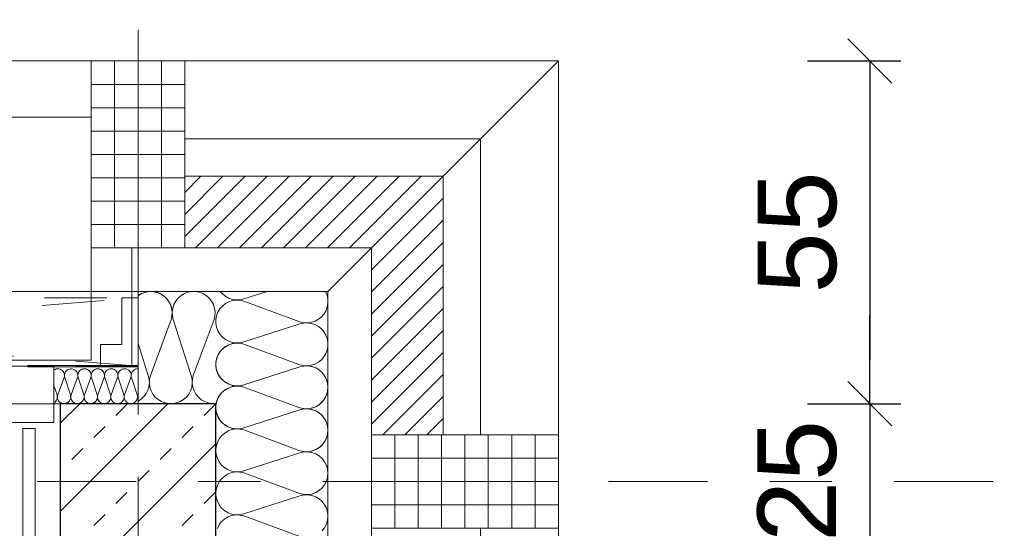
# Model space of a CAD drawing. Header units: metres. Extents: x -45.2 to 14.3, y -31.8 to 10.2.
# Tile 145 of 152: x -0.19 to 1.391, y -0.075 to 0.741. Entities that reach past the tile are written whole.
import ezdxf

# ---------------------------------------------------------------- set-up
doc = ezdxf.new("R2010")
doc.units = ezdxf.units.M
doc.header["$LTSCALE"] = 0.05
for name, pattern in [('1600.2032', [1.6, 0.8, -0.8]), ('Achsen 01', [5.291531, 3.175, -1.058062, 0.352704, -0.705764]), ('ISO-07 Punktiert', [0.889, 0.127, -0.762]), ('VW-01 Strichlinie kurz', [2, 1, -1])]:
    doc.linetypes.add(name, pattern=pattern)
doc.layers.get('0').update_dxf_attribs({"lineweight": 25})
for name, color, linetype, lineweight, true_color in [('013_Beton und Stahlbetonarbeiten-000 Brüstung', 7, 'Continuous', 9, 0xa6a6a6), ('014_Fassadenarbeiten-000 Aufsicht Betonfertigteile', 7, 'Continuous', 9, 0xc0c0c0), ('014_Fassadenarbeiten-000 Aufsicht Mauerwerk', 7, 'Continuous', 9, 0xa6a6a6), ('014_Fassadenarbeiten-330 mineralische Dämmung', 7, 'Continuous', 9, 0x666666), ('031_Metallbauarbeiten-330 Aufsicht Metallbauarbeiten', 7, 'Continuous', 9, 0xa6a6a6), ('032_Metallarbeiten-Fenster', 7, 'Continuous', 13, 0x444444), ('032_Metallarbeiten-PR_Fassade', 7, 'Continuous', 13, 0x444444), ('AV1-Achsen', 1, 'Achsen 01', 18, 0xff0000)]:
    doc.layers.add(name, color=color, linetype=linetype, lineweight=lineweight, true_color=true_color)
for name, color, linetype, lineweight in [('013_Beton und Stahlbetonarbeiten-000 Unterzüge', 7, 'ISO-07 Punktiert', 13), ('013_Beton und Stahlbetonarbeiten-330 Außenwände', 7, 'Continuous', 25), ('014_Fassadenarbeiten-330 Betonfertigteile vertikal', 7, 'Continuous', 9), ('014_Fassadenarbeiten-330 Mauerwerk 11.5cm', 7, 'Continuous', 9), ('027_Tischlerarbeiten-330 Innenfensterbänke', 7, 'Continuous', 9), ('030_Sonnenschutzarbeiten-Kasten+Behang', 7, 'Continuous', 5), ('Bemaßung-Bemaßung', 7, 'Continuous', 9)]:
    doc.layers.add(name, color=color, linetype=linetype, lineweight=lineweight)
doc.styles.add('Arial', font='arial.ttf')

msp = doc.modelspace()

# ---------------------------------------------------------------- linework, layer by layer
at = {"color": 0, "linetype": 'Continuous', "lineweight": 15}
for p, q in [((1.1396, 0.7104), (1.2104, 0.6396)), ((1.2104, 0.0896), (1.1396, 0.1604)), ((1.2104, 0.0896), (1.1396, 0.1604))]:
    msp.add_line(p, q, dxfattribs=at)
at = {"color": 0, "linetype": 'ByBlock', "lineweight": -2}
for p, q in [((1.175, 0.675), (1.175, 0.6043)), ((1.175, 0.125), (1.175, 0.1957)), ((1.175, 0.125), (1.175, 0.1957))]:
    msp.add_line(p, q, dxfattribs=at)
at = {"layer": '013_Beton und Stahlbetonarbeiten-000 Brüstung'}
msp.add_lwpolyline([(-2.575, -0.125), (-2.575, 0.125), (-0.125, 0.125), (-0.125, -0.125)], close=True, dxfattribs=at)
at = {"layer": '013_Beton und Stahlbetonarbeiten-000 Unterzüge', "linetype": 'VW-01 Strichlinie kurz'}
msp.add_lwpolyline([(-2.575, -0.125), (-2.575, 0.125), (-0.125, 0.125), (-0.125, -0.125)], close=True, dxfattribs=at)
at = {"layer": '013_Beton und Stahlbetonarbeiten-330 Außenwände', "color": 251, "linetype": 'Continuous', "lineweight": 13, "true_color": 0x4c4c4c}
for p, q in [((0.0478, 0.125), (-0.125, -0.0478)), ((-0.0936, 0.125), (-0.125, 0.0936)), ((-0.0354, 0.1061), (-0.0177, 0.1237)), ((0.1061, 0.1061), (0.1237, 0.1237)), ((-0.0707, 0.0707), (-0.053, 0.0884)), ((0.0707, 0.0707), (0.0884, 0.0884)), ((0.125, 0.0608), (-0.125, -0.1892)), ((-0.1061, 0.0354), (-0.0884, 0.053)), ((0.0354, 0.0354), (0.053, 0.053)), ((-0.125, 0.0164), (-0.1237, 0.0177)), ((0, 0), (0.0177, 0.0177)), ((-0.0354, -0.0354), (-0.0177, -0.0177)), ((0.1061, -0.0354), (0.1237, -0.0177)), ((-0.0707, -0.0707), (-0.053, -0.053)), ((0.0707, -0.0707), (0.0884, -0.053))]:
    msp.add_line(p, q, dxfattribs=at)
at = {"layer": '013_Beton und Stahlbetonarbeiten-330 Außenwände'}
msp.add_lwpolyline([(-0.125, 0.125), (-0.125, -5.525), (0.125, -5.525), (0.125, 0.125)], close=True, dxfattribs=at)
at = {"layer": '014_Fassadenarbeiten-000 Aufsicht Betonfertigteile'}
for points in [[(0.675, 0.675), (-16.125, 0.675), (-16.125, 0.305), (0.305, 0.305)], [(0.305, -21.905), (0.305, 0.305), (0.675, 0.675), (0.675, -22.275)]]:
    msp.add_lwpolyline(points, close=True, dxfattribs=at)
at = {"layer": '014_Fassadenarbeiten-000 Aufsicht Mauerwerk'}
for points in [[(0.55, 0.075), (0.375, 0.075), (0.375, 0.375), (0.075, 0.375), (0.075, 0.55), (0.55, 0.55)], [(0.375, 0.375), (0.075, 0.375), (0.075, 0.55), (0.55, 0.55), (0.55, 0.075), (0.375, 0.075)], [(0.375, -0.075), (0.55, -0.075), (0.55, -1.275), (0.375, -1.275)], [(0.55, -1.275), (0.375, -1.275), (0.375, -0.075), (0.55, -0.075)]]:
    msp.add_lwpolyline(points, close=True, dxfattribs=at)
at = {"layer": '014_Fassadenarbeiten-330 Betonfertigteile vertikal', "color": 8, "linetype": 'Continuous', "lineweight": 9, "true_color": 0x808080}
for p, q in [((-0.0375, 0.675), (-0.0375, 0.375)), ((0, 0.675), (0, 0.375)), ((0.0375, 0.675), (0.0375, 0.375)), ((0.4125, 0.075), (0.4125, -0.075)), ((0.45, 0.075), (0.45, -0.075)), ((0.4875, 0.075), (0.4875, -0.075)), ((0.525, 0.075), (0.525, -0.075)), ((0.5625, 0.075), (0.5625, -0.075)), ((0.6, 0.075), (0.6, -0.075)), ((0.6375, 0.075), (0.6375, -0.075))]:
    msp.add_line(p, q, dxfattribs=at)
at = {"layer": '014_Fassadenarbeiten-330 Betonfertigteile vertikal', "color": 8, "linetype": 'Continuous', "lineweight": 13, "true_color": 0x808080}
for p, q in [((-0.075, 0.6375), (0.075, 0.6375)), ((-0.075, 0.6), (0.075, 0.6)), ((-0.075, 0.5625), (0.075, 0.5625)), ((-0.075, 0.525), (0.075, 0.525)), ((-0.075, 0.4875), (0.075, 0.4875)), ((-0.075, 0.45), (0.075, 0.45)), ((-0.075, 0.4125), (0.075, 0.4125)), ((0.375, 0.0375), (0.675, 0.0375)), ((0.375, 0), (0.675, 0)), ((0.375, -0.0375), (0.675, -0.0375))]:
    msp.add_line(p, q, dxfattribs=at)
at = {"layer": '014_Fassadenarbeiten-330 Betonfertigteile vertikal'}
for points in [[(-0.075, 0.675), (0.075, 0.675), (0.075, 0.375), (-0.075, 0.375)], [(0.675, 0.075), (0.675, -0.075), (0.375, -0.075), (0.375, 0.075)]]:
    msp.add_lwpolyline(points, close=True, dxfattribs=at)
at = {"layer": '014_Fassadenarbeiten-330 Mauerwerk 11.5cm', "color": 8, "linetype": 'Continuous', "lineweight": 9, "true_color": 0x808080}
for p, q in [((0.075, 0.4639), (0.1011, 0.49)), ((0.075, 0.4286), (0.1364, 0.49)), ((0.075, 0.3932), (0.1718, 0.49)), ((0.0922, 0.375), (0.2072, 0.49)), ((0.1275, 0.375), (0.2425, 0.49)), ((0.1629, 0.375), (0.2779, 0.49)), ((0.1982, 0.375), (0.3132, 0.49)), ((0.2336, 0.375), (0.3486, 0.49)), ((0.2689, 0.375), (0.3839, 0.49)), ((0.3043, 0.375), (0.4193, 0.49)), ((0.3396, 0.375), (0.4546, 0.49)), ((0.375, 0.375), (0.49, 0.49)), ((0.375, 0.3396), (0.49, 0.4546)), ((0.375, 0.3043), (0.49, 0.4193)), ((0.375, 0.2689), (0.49, 0.3839)), ((0.375, 0.2336), (0.49, 0.3486)), ((0.375, 0.1982), (0.49, 0.3132)), ((0.375, 0.1629), (0.49, 0.2779)), ((0.375, 0.1275), (0.49, 0.2425)), ((0.375, 0.0922), (0.49, 0.2072)), ((0.3932, 0.075), (0.49, 0.1718)), ((0.4286, 0.075), (0.49, 0.1364)), ((0.4639, 0.075), (0.49, 0.1011))]:
    msp.add_line(p, q, dxfattribs=at)
at = {"layer": '014_Fassadenarbeiten-330 Mauerwerk 11.5cm'}
msp.add_lwpolyline([(0.075, 0.49), (0.49, 0.49), (0.49, 0.075), (0.375, 0.075), (0.375, 0.375), (0.075, 0.375)], close=True, dxfattribs=at)
at = {"layer": '014_Fassadenarbeiten-330 mineralische Dämmung'}
msp.add_lwpolyline([(0, 0.125), (0, 0.305), (0.305, 0.305), (0.305, -5.4), (0.125, -5.4), (0.125, 0.125)], close=True, dxfattribs=at)
for points in [[(0.1221, 0.26), (0.1235, 0.266), (0.1237, 0.2722), (0.1229, 0.2783), (0.121, 0.2841), (0.118, 0.2896), (0.1142, 0.2944), (0.1095, 0.2984), (0.1095, 0.2984), (0.1043, 0.3016), (0.0985, 0.3038), (0.0924, 0.3049), (0.0862, 0.3049), (0.0802, 0.3038), (0.0744, 0.3016), (0.0691, 0.2984), (0.0691, 0.2984), (0.0645, 0.2944), (0.0606, 0.2896), (0.0577, 0.2841), (0.0558, 0.2783), (0.0549, 0.2722), (0.0552, 0.266), (0.0565, 0.26), (0.0855, 0.17), (0.0855, 0.17), (0.0868, 0.164), (0.0871, 0.1578), (0.0862, 0.1517), (0.0843, 0.1458), (0.0814, 0.1404), (0.0776, 0.1356), (0.0729, 0.1315), (0.0729, 0.1315), (0.0676, 0.1284), (0.0618, 0.1262), (0.0558, 0.1251), (0.0496, 0.1251), (0.0435, 0.1262), (0.0378, 0.1284), (0.0325, 0.1315), (0.0325, 0.1315), (0.0278, 0.1356), (0.024, 0.1404), (0.021, 0.1458), (0.0191, 0.1517), (0.0183, 0.1578), (0.0185, 0.164), (0.0199, 0.17), (0.0532, 0.26), (0.0532, 0.26), (0.0546, 0.2665), (0.0547, 0.2732), (0.0536, 0.2797), (0.0512, 0.2859), (0.0477, 0.2916), (0.0431, 0.2964), (0.0377, 0.3003), (0.0317, 0.3031), (0.0252, 0.3047), (0.0186, 0.305), (0.012, 0.304), (0.0057, 0.3017), (0, 0.2983)], [(0, 0.2983), (0.0002, 0.2984), (0.0002, 0.2984), (0.0055, 0.3016), (0.0112, 0.3038), (0.0173, 0.3049), (0.0235, 0.3049), (0.0295, 0.3038), (0.0353, 0.3016), (0.0406, 0.2984), (0.0406, 0.2984), (0.0452, 0.2944), (0.0491, 0.2896), (0.052, 0.2841), (0.0539, 0.2783), (0.0548, 0.2722), (0.0545, 0.266), (0.0532, 0.26), (0.0199, 0.17), (0.0199, 0.17), (0.0185, 0.164), (0.0183, 0.1578), (0.0191, 0.1517), (0.021, 0.1458), (0.024, 0.1404), (0.0278, 0.1356), (0.0325, 0.1315), (0.0325, 0.1315), (0.0378, 0.1284), (0.0435, 0.1262), (0.0496, 0.1251), (0.0558, 0.1251), (0.0618, 0.1262), (0.0676, 0.1284), (0.0729, 0.1315), (0.0729, 0.1315), (0.0776, 0.1356), (0.0814, 0.1404), (0.0843, 0.1458), (0.0862, 0.1517), (0.0871, 0.1578), (0.0868, 0.164), (0.0855, 0.17), (0.0565, 0.26), (0.0565, 0.26), (0.0552, 0.266), (0.0549, 0.2722), (0.0558, 0.2783), (0.0577, 0.2841), (0.0606, 0.2896), (0.0645, 0.2944), (0.0691, 0.2984), (0.0691, 0.2984), (0.0744, 0.3016), (0.0802, 0.3038), (0.0862, 0.3049), (0.0924, 0.3049), (0.0985, 0.3038), (0.1043, 0.3016), (0.1095, 0.2984), (0.1095, 0.2984), (0.1142, 0.2944), (0.118, 0.2896), (0.121, 0.2841), (0.1229, 0.2783), (0.1237, 0.2722), (0.1235, 0.266), (0.1221, 0.26), (0.0888, 0.17), (0.0888, 0.17), (0.0875, 0.164), (0.0872, 0.1578), (0.0881, 0.1516), (0.09, 0.1458), (0.093, 0.1403), (0.0969, 0.1355), (0.1016, 0.1314), (0.1069, 0.1283), (0.1127, 0.1262), (0.1188, 0.1251), (0.125, 0.1252)], [(0.26, 0.0495), (0.266, 0.0482), (0.2722, 0.0479), (0.2783, 0.0487), (0.2841, 0.0507), (0.2896, 0.0536), (0.2944, 0.0574), (0.2984, 0.0621), (0.2984, 0.0621), (0.3016, 0.0674), (0.3038, 0.0732), (0.3049, 0.0792), (0.3049, 0.0854), (0.3038, 0.0915), (0.3016, 0.0972), (0.2984, 0.1025), (0.2984, 0.1025), (0.2944, 0.1072), (0.2896, 0.111), (0.2841, 0.114), (0.2783, 0.1159), (0.2722, 0.1167), (0.266, 0.1165), (0.26, 0.1151), (0.17, 0.0862), (0.17, 0.0862), (0.164, 0.0848), (0.1578, 0.0846), (0.1517, 0.0854), (0.1458, 0.0873), (0.1404, 0.0902), (0.1356, 0.0941), (0.1315, 0.0987), (0.1315, 0.0987), (0.1284, 0.104), (0.1262, 0.1098), (0.1251, 0.1159), (0.1251, 0.122), (0.1262, 0.1281), (0.1284, 0.1339), (0.1315, 0.1392), (0.1315, 0.1392), (0.1356, 0.1438), (0.1404, 0.1477), (0.1458, 0.1506), (0.1517, 0.1525), (0.1578, 0.1534), (0.164, 0.1531), (0.17, 0.1517), (0.26, 0.1185), (0.26, 0.1185), (0.266, 0.1171), (0.2722, 0.1169), (0.2783, 0.1177), (0.2841, 0.1196), (0.2896, 0.1225), (0.2944, 0.1264), (0.2984, 0.131), (0.2984, 0.131), (0.3016, 0.1363), (0.3038, 0.1421), (0.3049, 0.1482), (0.3049, 0.1543), (0.3038, 0.1604), (0.3016, 0.1662), (0.2984, 0.1715), (0.2984, 0.1715), (0.2944, 0.1761), (0.2896, 0.18), (0.2841, 0.1829), (0.2783, 0.1848), (0.2722, 0.1857), (0.266, 0.1854), (0.26, 0.184), (0.17, 0.1551), (0.17, 0.1551), (0.164, 0.1538), (0.1578, 0.1535), (0.1517, 0.1543), (0.1458, 0.1562), (0.1404, 0.1592), (0.1356, 0.163), (0.1315, 0.1677), (0.1315, 0.1677), (0.1284, 0.173), (0.1262, 0.1788), (0.1251, 0.1848), (0.1251, 0.191), (0.1262, 0.1971), (0.1284, 0.2028), (0.1315, 0.2081), (0.1315, 0.2081), (0.1356, 0.2128), (0.1404, 0.2166), (0.1458, 0.2196), (0.1517, 0.2215), (0.1578, 0.2223), (0.164, 0.222), (0.17, 0.2207), (0.26, 0.1874), (0.26, 0.1874), (0.266, 0.1861), (0.2722, 0.1858), (0.2783, 0.1866), (0.2841, 0.1886), (0.2896, 0.1915), (0.2944, 0.1953), (0.2984, 0.2), (0.2984, 0.2), (0.3016, 0.2053), (0.3038, 0.2111), (0.3049, 0.2171), (0.3049, 0.2233), (0.3038, 0.2294), (0.3016, 0.2351), (0.2984, 0.2404), (0.2984, 0.2404), (0.2944, 0.2451), (0.2896, 0.2489), (0.2841, 0.2519), (0.2783, 0.2538), (0.2722, 0.2546), (0.266, 0.2543), (0.26, 0.253), (0.17, 0.2241), (0.17, 0.2241), (0.164, 0.2227), (0.1578, 0.2224), (0.1517, 0.2233), (0.1458, 0.2252), (0.1404, 0.2281), (0.1356, 0.232), (0.1315, 0.2366), (0.1315, 0.2366), (0.1284, 0.2419), (0.1262, 0.2477), (0.1251, 0.2538), (0.1251, 0.2599), (0.1262, 0.266), (0.1284, 0.2718), (0.1315, 0.2771), (0.1315, 0.2771), (0.1356, 0.2817), (0.1404, 0.2856), (0.1458, 0.2885), (0.1517, 0.2904), (0.1578, 0.2913), (0.164, 0.291), (0.17, 0.2896), (0.26, 0.2564), (0.26, 0.2564), (0.2661, 0.255), (0.2723, 0.2548), (0.2785, 0.2556), (0.2844, 0.2576), (0.2899, 0.2607), (0.2947, 0.2646), (0.2988, 0.2694), (0.3019, 0.2748), (0.3039, 0.2807), (0.3049, 0.2869), (0.3048, 0.2931), (0.3035, 0.2992), (0.3011, 0.305)], [(0.2073, 0.305), (0.17, 0.293), (0.17, 0.293), (0.1641, 0.2917), (0.158, 0.2914), (0.152, 0.2922), (0.1462, 0.294), (0.1408, 0.2968), (0.136, 0.3005), (0.132, 0.305)], [(0, 0.2214), (0.0165, 0.17), (0.0165, 0.17), (0.0179, 0.1642), (0.0182, 0.1582), (0.0174, 0.1523), (0.0157, 0.1465), (0.013, 0.1412), (0.0094, 0.1364), (0.005, 0.1323), (0, 0.1291)], [(0.2957, -0.0791), (0.2997, -0.074), (0.3026, -0.0682), (0.3044, -0.062), (0.305, -0.0556), (0.3044, -0.0491), (0.3026, -0.0429), (0.2997, -0.0371), (0.2957, -0.032), (0.2908, -0.0277), (0.2853, -0.0244), (0.2792, -0.0222), (0.2728, -0.0212), (0.2663, -0.0214), (0.26, -0.0228), (0.17, -0.0517), (0.17, -0.0517), (0.1637, -0.0531), (0.1572, -0.0533), (0.1508, -0.0523), (0.1447, -0.0501), (0.1392, -0.0468), (0.1343, -0.0425), (0.1303, -0.0374), (0.1274, -0.0316), (0.1256, -0.0254), (0.125, -0.0189), (0.1256, -0.0125), (0.1274, -0.0063), (0.1303, -0.0005), (0.1343, 0.0046), (0.1392, 0.0089), (0.1447, 0.0122), (0.1508, 0.0144), (0.1572, 0.0154), (0.1637, 0.0153), (0.17, 0.0139), (0.26, -0.0194), (0.26, -0.0194), (0.2663, -0.0208), (0.2728, -0.021), (0.2792, -0.02), (0.2853, -0.0178), (0.2908, -0.0145), (0.2957, -0.0102), (0.2997, -0.0051), (0.3026, 0.0007), (0.3044, 0.0069), (0.305, 0.0134), (0.3044, 0.0198), (0.3026, 0.026), (0.2997, 0.0318), (0.2957, 0.0369), (0.2908, 0.0412), (0.2853, 0.0445), (0.2792, 0.0467), (0.2728, 0.0477), (0.2663, 0.0476), (0.26, 0.0462), (0.17, 0.0172), (0.17, 0.0172), (0.1637, 0.0158), (0.1572, 0.0156), (0.1508, 0.0167), (0.1447, 0.0189), (0.1392, 0.0222), (0.1343, 0.0265), (0.1303, 0.0316), (0.1274, 0.0373), (0.1256, 0.0436), (0.125, 0.05), (0.1256, 0.0565), (0.1274, 0.0627), (0.1303, 0.0685), (0.1343, 0.0736), (0.1392, 0.0779), (0.1447, 0.0812), (0.1508, 0.0834), (0.1572, 0.0844), (0.1637, 0.0842), (0.17, 0.0828), (0.26, 0.0495), (0.26, 0.0495), (0.2663, 0.0481), (0.2728, 0.0479), (0.2792, 0.049), (0.2853, 0.0512), (0.2908, 0.0545), (0.2957, 0.0588), (0.2997, 0.0639), (0.3026, 0.0697), (0.3044, 0.0759), (0.305, 0.0823), (0.3044, 0.0888), (0.3026, 0.095), (0.2997, 0.1007), (0.2957, 0.1059), (0.2908, 0.1102), (0.2853, 0.1135), (0.2792, 0.1157), (0.2728, 0.1167), (0.2663, 0.1165), (0.26, 0.1151), (0.17, 0.0862), (0.17, 0.0862), (0.1637, 0.0848), (0.1572, 0.0846), (0.1508, 0.0856), (0.1447, 0.0878), (0.1392, 0.0911), (0.1343, 0.0954), (0.1303, 0.1005), (0.1274, 0.1063), (0.1256, 0.1125), (0.125, 0.119), (0.1256, 0.1254), (0.1274, 0.1316), (0.1303, 0.1374), (0.1343, 0.1425), (0.1392, 0.1468), (0.1447, 0.1501), (0.1508, 0.1523), (0.1572, 0.1533), (0.1637, 0.1531), (0.17, 0.1517), (0.26, 0.1185), (0.26, 0.1185), (0.2663, 0.1171), (0.2728, 0.1169), (0.2792, 0.1179), (0.2853, 0.1201), (0.2908, 0.1234), (0.2957, 0.1277), (0.2997, 0.1328), (0.3026, 0.1386), (0.3044, 0.1448), (0.305, 0.1513), (0.3044, 0.1577), (0.3026, 0.1639), (0.2997, 0.1697), (0.2957, 0.1748), (0.2908, 0.1791), (0.2853, 0.1824), (0.2792, 0.1846), (0.2728, 0.1856), (0.2663, 0.1854), (0.26, 0.184), (0.17, 0.1551), (0.17, 0.1551), (0.1637, 0.1537), (0.1572, 0.1535), (0.1508, 0.1546), (0.1447, 0.1568), (0.1392, 0.1601), (0.1343, 0.1643), (0.1303, 0.1695), (0.1274, 0.1752), (0.1256, 0.1815), (0.125, 0.1879), (0.1256, 0.1944), (0.1274, 0.2006), (0.1303, 0.2063), (0.1343, 0.2115), (0.1392, 0.2157), (0.1447, 0.2191), (0.1508, 0.2213), (0.1572, 0.2223), (0.1637, 0.2221), (0.17, 0.2207)], [(-0.0543, 0.167), (-0.0539, 0.1689), (-0.0538, 0.1708), (-0.0541, 0.1727), (-0.0547, 0.1745), (-0.0556, 0.1762), (-0.0568, 0.1777), (-0.0582, 0.179), (-0.0582, 0.179), (-0.0599, 0.1799), (-0.0617, 0.1806), (-0.0635, 0.181), (-0.0655, 0.181), (-0.0673, 0.1806), (-0.0691, 0.1799), (-0.0708, 0.179), (-0.0708, 0.179), (-0.0722, 0.1777), (-0.0734, 0.1762), (-0.0743, 0.1745), (-0.0749, 0.1727), (-0.0752, 0.1708), (-0.0751, 0.1689), (-0.0747, 0.167), (-0.0657, 0.139), (-0.0657, 0.139), (-0.0653, 0.1371), (-0.0652, 0.1352), (-0.0655, 0.1333), (-0.0661, 0.1315), (-0.067, 0.1298), (-0.0682, 0.1283), (-0.0696, 0.127), (-0.0696, 0.127), (-0.0713, 0.1261), (-0.0731, 0.1254), (-0.0749, 0.125), (-0.0769, 0.125), (-0.0787, 0.1254), (-0.0805, 0.1261), (-0.0822, 0.127), (-0.0822, 0.127), (-0.0836, 0.1283), (-0.0848, 0.1298), (-0.0857, 0.1315), (-0.0863, 0.1333), (-0.0866, 0.1352), (-0.0865, 0.1371), (-0.0861, 0.139), (-0.0757, 0.167), (-0.0757, 0.167), (-0.0753, 0.1689), (-0.0752, 0.1708), (-0.0755, 0.1727), (-0.0761, 0.1745), (-0.077, 0.1762), (-0.0782, 0.1777), (-0.0797, 0.179), (-0.0797, 0.179), (-0.0813, 0.1799), (-0.0831, 0.1806), (-0.085, 0.181), (-0.0869, 0.181), (-0.0888, 0.1806), (-0.0906, 0.1799), (-0.0922, 0.179), (-0.0922, 0.179), (-0.0937, 0.1777), (-0.0949, 0.1762), (-0.0958, 0.1745), (-0.0964, 0.1727), (-0.0967, 0.1708), (-0.0966, 0.1689), (-0.0961, 0.167), (-0.0871, 0.139), (-0.0871, 0.139), (-0.0867, 0.1371), (-0.0866, 0.1352), (-0.0869, 0.1333), (-0.0875, 0.1315), (-0.0884, 0.1298), (-0.0896, 0.1283), (-0.0911, 0.127), (-0.0911, 0.127), (-0.0927, 0.1261), (-0.0945, 0.1254), (-0.0964, 0.125), (-0.0983, 0.125), (-0.1002, 0.1254), (-0.102, 0.1261), (-0.1036, 0.127), (-0.1036, 0.127), (-0.1051, 0.1283), (-0.1063, 0.1298), (-0.1072, 0.1315), (-0.1078, 0.1333), (-0.1081, 0.1352), (-0.108, 0.1371), (-0.1075, 0.139), (-0.0972, 0.167), (-0.0972, 0.167), (-0.0968, 0.1689), (-0.0967, 0.1708), (-0.097, 0.1727), (-0.0976, 0.1745), (-0.0985, 0.1762), (-0.0997, 0.1777), (-0.1011, 0.179), (-0.1011, 0.179), (-0.1028, 0.1799), (-0.1045, 0.1806), (-0.1064, 0.181), (-0.1084, 0.181), (-0.1102, 0.1806), (-0.112, 0.1799), (-0.1137, 0.179), (-0.1137, 0.179), (-0.1151, 0.1777), (-0.1163, 0.1762), (-0.1172, 0.1745), (-0.1178, 0.1727), (-0.1181, 0.1708), (-0.118, 0.1689), (-0.1176, 0.167), (-0.1086, 0.139), (-0.1086, 0.139), (-0.1082, 0.1371), (-0.1081, 0.1352), (-0.1084, 0.1333), (-0.1089, 0.1315), (-0.1099, 0.1298), (-0.1111, 0.1283), (-0.1125, 0.127), (-0.1125, 0.127), (-0.1142, 0.1261), (-0.1159, 0.1254), (-0.1178, 0.125), (-0.1198, 0.125), (-0.1216, 0.1254), (-0.1234, 0.1261), (-0.1251, 0.127), (-0.1251, 0.127), (-0.1265, 0.1283), (-0.1277, 0.1298), (-0.1286, 0.1315), (-0.1292, 0.1333), (-0.1295, 0.1352), (-0.1294, 0.1371), (-0.129, 0.139), (-0.1186, 0.167), (-0.1186, 0.167), (-0.1182, 0.169), (-0.1182, 0.1711), (-0.1185, 0.1731), (-0.1192, 0.175), (-0.1203, 0.1767), (-0.1217, 0.1783), (-0.1233, 0.1795), (-0.1252, 0.1804), (-0.1272, 0.1809), (-0.1292, 0.181), (-0.1313, 0.1807), (-0.1332, 0.1801), (-0.135, 0.1791)], [(-0.0114, 0.167), (-0.011, 0.169), (-0.0109, 0.171), (-0.0112, 0.173), (-0.0119, 0.1749), (-0.0129, 0.1766), (-0.0143, 0.1781), (-0.0159, 0.1793), (-0.0177, 0.1802), (-0.0196, 0.1808), (-0.0216, 0.181), (-0.0236, 0.1808), (-0.0255, 0.1802), (-0.0273, 0.1793), (-0.0289, 0.1781), (-0.0303, 0.1766), (-0.0313, 0.1749), (-0.032, 0.173), (-0.0323, 0.171), (-0.0322, 0.169), (-0.0318, 0.167), (-0.0228, 0.139), (-0.0228, 0.139), (-0.0224, 0.137), (-0.0223, 0.135), (-0.0226, 0.133), (-0.0233, 0.1311), (-0.0243, 0.1294), (-0.0257, 0.1279), (-0.0273, 0.1267), (-0.0291, 0.1257), (-0.031, 0.1252), (-0.033, 0.125), (-0.035, 0.1252), (-0.0369, 0.1257), (-0.0387, 0.1267), (-0.0403, 0.1279), (-0.0417, 0.1294), (-0.0427, 0.1311), (-0.0434, 0.133), (-0.0437, 0.135), (-0.0436, 0.137), (-0.0432, 0.139), (-0.0328, 0.167), (-0.0328, 0.167), (-0.0324, 0.169), (-0.0324, 0.171), (-0.0327, 0.173), (-0.0334, 0.1749), (-0.0344, 0.1766), (-0.0357, 0.1781), (-0.0373, 0.1793), (-0.0391, 0.1802), (-0.041, 0.1808), (-0.043, 0.181), (-0.0451, 0.1808), (-0.047, 0.1802), (-0.0488, 0.1793), (-0.0504, 0.1781), (-0.0517, 0.1766), (-0.0527, 0.1749), (-0.0534, 0.173), (-0.0537, 0.171), (-0.0537, 0.169), (-0.0532, 0.167), (-0.0442, 0.139), (-0.0442, 0.139), (-0.0438, 0.137), (-0.0438, 0.135), (-0.0441, 0.133), (-0.0448, 0.1311), (-0.0458, 0.1294), (-0.0471, 0.1279), (-0.0487, 0.1267), (-0.0505, 0.1257), (-0.0524, 0.1252), (-0.0544, 0.125), (-0.0565, 0.1252), (-0.0584, 0.1257), (-0.0602, 0.1267), (-0.0618, 0.1279), (-0.0631, 0.1294), (-0.0641, 0.1311), (-0.0648, 0.133), (-0.0651, 0.135), (-0.0651, 0.137), (-0.0646, 0.139), (-0.0543, 0.167), (-0.0543, 0.167), (-0.0539, 0.169), (-0.0538, 0.171), (-0.0541, 0.173), (-0.0548, 0.1749), (-0.0558, 0.1766), (-0.0572, 0.1781), (-0.0588, 0.1793), (-0.0606, 0.1802), (-0.0625, 0.1808), (-0.0645, 0.181), (-0.0665, 0.1808), (-0.0684, 0.1802), (-0.0702, 0.1793), (-0.0718, 0.1781), (-0.0732, 0.1766), (-0.0742, 0.1749), (-0.0749, 0.173), (-0.0752, 0.171), (-0.0751, 0.169), (-0.0747, 0.167), (-0.0657, 0.139), (-0.0657, 0.139), (-0.0653, 0.137), (-0.0652, 0.135), (-0.0655, 0.133), (-0.0662, 0.1311), (-0.0672, 0.1294), (-0.0686, 0.1279), (-0.0702, 0.1267), (-0.072, 0.1257), (-0.0739, 0.1252), (-0.0759, 0.125), (-0.0779, 0.1252), (-0.0798, 0.1257), (-0.0816, 0.1267), (-0.0832, 0.1279), (-0.0846, 0.1294), (-0.0856, 0.1311), (-0.0863, 0.133), (-0.0866, 0.135), (-0.0865, 0.137), (-0.0861, 0.139), (-0.0757, 0.167), (-0.0757, 0.167), (-0.0753, 0.169), (-0.0753, 0.171), (-0.0756, 0.173), (-0.0763, 0.1749), (-0.0773, 0.1766), (-0.0786, 0.1781), (-0.0802, 0.1793), (-0.082, 0.1802), (-0.0839, 0.1808), (-0.0859, 0.181), (-0.088, 0.1808), (-0.0899, 0.1802), (-0.0917, 0.1793), (-0.0933, 0.1781), (-0.0946, 0.1766), (-0.0956, 0.1749), (-0.0963, 0.173), (-0.0966, 0.171), (-0.0966, 0.169), (-0.0961, 0.167), (-0.0871, 0.139), (-0.0871, 0.139), (-0.0867, 0.137), (-0.0867, 0.135), (-0.087, 0.133), (-0.0877, 0.1311), (-0.0887, 0.1294), (-0.09, 0.1279), (-0.0916, 0.1267), (-0.0934, 0.1257), (-0.0953, 0.1252), (-0.0973, 0.125), (-0.0994, 0.1252), (-0.1013, 0.1257), (-0.1031, 0.1267), (-0.1047, 0.1279), (-0.106, 0.1294), (-0.107, 0.1311), (-0.1077, 0.133), (-0.108, 0.135), (-0.108, 0.137), (-0.1075, 0.139)], [(0, 0.181), (-0.002, 0.1808), (-0.004, 0.1803), (-0.0058, 0.1794), (-0.0074, 0.1782), (-0.0088, 0.1767), (-0.0098, 0.1749), (-0.0105, 0.173), (-0.0108, 0.171), (-0.0108, 0.169), (-0.0103, 0.167), (-0.0014, 0.139), (-0.0014, 0.139), (-0.0009, 0.137), (-0.0009, 0.135), (-0.0012, 0.133), (-0.0019, 0.1311), (-0.0029, 0.1294), (-0.0042, 0.1279), (-0.0058, 0.1267), (-0.0076, 0.1257), (-0.0095, 0.1252), (-0.0116, 0.125), (-0.0136, 0.1252), (-0.0155, 0.1257), (-0.0173, 0.1267), (-0.0189, 0.1279), (-0.0202, 0.1294), (-0.0212, 0.1311), (-0.0219, 0.133), (-0.0222, 0.135), (-0.0222, 0.137), (-0.0217, 0.139), (-0.0114, 0.167), (-0.0114, 0.167), (-0.011, 0.169), (-0.0109, 0.171), (-0.0112, 0.173), (-0.0119, 0.1749), (-0.0129, 0.1766), (-0.0143, 0.1781), (-0.0159, 0.1793), (-0.0177, 0.1802), (-0.0196, 0.1808), (-0.0216, 0.181), (-0.0236, 0.1808), (-0.0255, 0.1802), (-0.0273, 0.1793), (-0.0289, 0.1781), (-0.0303, 0.1766), (-0.0313, 0.1749), (-0.032, 0.173), (-0.0323, 0.171), (-0.0322, 0.169), (-0.0318, 0.167), (-0.0228, 0.139), (-0.0228, 0.139), (-0.0224, 0.137), (-0.0223, 0.135), (-0.0226, 0.133), (-0.0233, 0.1311), (-0.0243, 0.1294), (-0.0257, 0.1279), (-0.0273, 0.1267), (-0.0291, 0.1257), (-0.031, 0.1252), (-0.033, 0.125), (-0.035, 0.1252), (-0.0369, 0.1257), (-0.0387, 0.1267), (-0.0403, 0.1279), (-0.0417, 0.1294), (-0.0427, 0.1311), (-0.0434, 0.133), (-0.0437, 0.135), (-0.0436, 0.137), (-0.0432, 0.139), (-0.0328, 0.167), (-0.0328, 0.167), (-0.0324, 0.169), (-0.0324, 0.171), (-0.0327, 0.173), (-0.0334, 0.1749), (-0.0344, 0.1766), (-0.0357, 0.1781), (-0.0373, 0.1793), (-0.0391, 0.1802), (-0.041, 0.1808), (-0.043, 0.181), (-0.0451, 0.1808), (-0.047, 0.1802), (-0.0488, 0.1793), (-0.0504, 0.1781), (-0.0517, 0.1766), (-0.0527, 0.1749), (-0.0534, 0.173), (-0.0537, 0.171), (-0.0537, 0.169), (-0.0532, 0.167)], [(-0.135, 0.1544), (-0.13, 0.139), (-0.13, 0.139), (-0.1296, 0.137), (-0.1296, 0.1349), (-0.1299, 0.1328), (-0.1307, 0.1308), (-0.1318, 0.1291), (-0.1333, 0.1276), (-0.135, 0.1264)], [(0.1274, -0.0752), (0.1303, -0.0694), (0.1343, -0.0643), (0.1392, -0.06), (0.1447, -0.0567), (0.1508, -0.0545), (0.1572, -0.0535), (0.1637, -0.0537), (0.17, -0.0551), (0.26, -0.0884)]]:
    msp.add_lwpolyline(points, dxfattribs=at)
at = {"layer": '027_Tischlerarbeiten-330 Innenfensterbänke'}
msp.add_lwpolyline([(-0.135, -0.125), (-0.135, -0.105), (-0.165, -0.105), (-0.165, 0.085), (-0.185, 0.085), (-0.185, -0.125)], close=True, dxfattribs=at)
at = {"layer": '030_Sonnenschutzarbeiten-Kasten+Behang', "color": 1, "linetype": '1600.2032', "lineweight": 18, "true_color": 0xff0000}
for p, q in [((-1.35, 0.185), (0, 0.295)), ((0, 0.185), (-1.35, 0.295))]:
    msp.add_line(p, q, dxfattribs=at)
msp.add_lwpolyline([(0, 0.185), (-1.35, 0.185), (-1.35, 0.295), (0, 0.295)], close=True, dxfattribs=at)
at = {"layer": '030_Sonnenschutzarbeiten-Kasten+Behang', "color": 1, "linetype": 'Continuous', "lineweight": 18, "true_color": 0xff0000}
msp.add_lwpolyline([(-0.026, 0.22), (-0.06, 0.22), (-0.06, 0.185), (0, 0.185), (0, 0.295), (-0.026, 0.295)], close=True, dxfattribs=at)
at = {"layer": '031_Metallbauarbeiten-330 Aufsicht Metallbauarbeiten'}
msp.add_lwpolyline([(-2.7, 0.585), (-0.075, 0.585), (-0.075, 0.195), (-2.7, 0.195)], close=True, dxfattribs=at)
at = {"layer": '032_Metallarbeiten-Fenster', "color": 7, "lineweight": 18}
msp.add_lwpolyline([(-0.22, 0.185), (-0.22, 0.095), (-0.135, 0.095), (-0.135, 0.185)], close=True, dxfattribs=at)
at = {"layer": '032_Metallarbeiten-Fenster', "color": 7, "linetype": 'Continuous', "lineweight": 9}
msp.add_lwpolyline([(0, 0.1843), (-0.1769, 0.1843), (-0.1769, 0.1863), (0, 0.1863)], close=True, dxfattribs=at)
at = {"layer": '032_Metallarbeiten-PR_Fassade', "color": 251, "true_color": 0x555555}
msp.add_lwpolyline([(0, 0.375), (0, 0.1863), (-0.01, 0.1863), (-0.01, 0.375)], close=True, dxfattribs=at)
at = {"layer": 'AV1-Achsen'}
for p, q in [((0, -26.5), (0, 4.9)), ((-43.2844, 0), (4.2656, 0))]:
    msp.add_line(p, q, dxfattribs=at)
at = {"layer": 'Bemaßung-Bemaßung', "color": 0, "linetype": 'Continuous', "lineweight": -2}
for p, q in [((1.075, 0.675), (1.225, 0.675)), ((1.175, 0.6043), (1.175, 0.1957)), ((1.175, 0.1957), (1.175, 0.2664)), ((1.075, 0.125), (1.225, 0.125)), ((1.075, 0.125), (1.225, 0.125)), ((1.175, 0.125), (1.175, -0.125))]:
    msp.add_line(p, q, dxfattribs=at)
at = {"layer": 'Defpoints', "color": 0, "lineweight": 0}
for p, q in [((-0.075, 0.675), (-0.075, 0.675)), ((-0.075, 0.675), (-0.075, 0.675)), ((-0.075, 0.675), (-0.075, 0.675)), ((0.075, 0.675), (0.075, 0.675)), ((0.075, 0.675), (0.075, 0.675)), ((0.675, 0.675), (0.675, 0.675)), ((0.075, 0.49), (0.075, 0.49)), ((0.075, 0.49), (0.075, 0.49)), ((0.075, 0.49), (0.075, 0.49)), ((0.075, 0.49), (0.075, 0.49)), ((0, 0.375), (0, 0.375)), ((-0.125, 0.125), (-0.125, 0.125)), ((-0.125, 0.125), (-0.125, 0.125)), ((-0.125, 0.125), (-0.125, 0.125)), ((0.125, 0.125), (0.125, 0.125)), ((0.125, 0.125), (0.125, 0.125)), ((0.125, 0.125), (0.125, 0.125)), ((1.175, 0.125), (1.175, 0.125)), ((0.49, 0.075), (0.49, 0.075)), ((0.49, 0.075), (0.49, 0.075)), ((0.675, 0.075), (0.675, 0.075)), ((0.675, 0.075), (0.675, 0.075)), ((0.675, 0.075), (0.675, 0.075)), ((0.675, 0.075), (0.675, 0.075)), ((0, 0), (0, 0)), ((0, 0), (0, 0)), ((0, 0), (0, 0)), ((0, 0), (0, 0)), ((0.675, 0), (0.675, 0)), ((0.675, -0.075), (0.675, -0.075)), ((0.675, -0.075), (0.675, -0.075))]:
    msp.add_line(p, q, dxfattribs=at)

# ---------------------------------------------------------------- texts
at = {"layer": 'Bemaßung-Bemaßung', "color": 0, "char_height": 0.12609, "attachment_point": 7, "rotation": 90, "style": 'Arial'}
for s, insert in [('55', (1.1228, 0.3019)), ('25', (1.1226, -0.097))]:
    msp.add_mtext(s, dxfattribs=dict(at, insert=insert))

doc.saveas('drawing.dxf')
